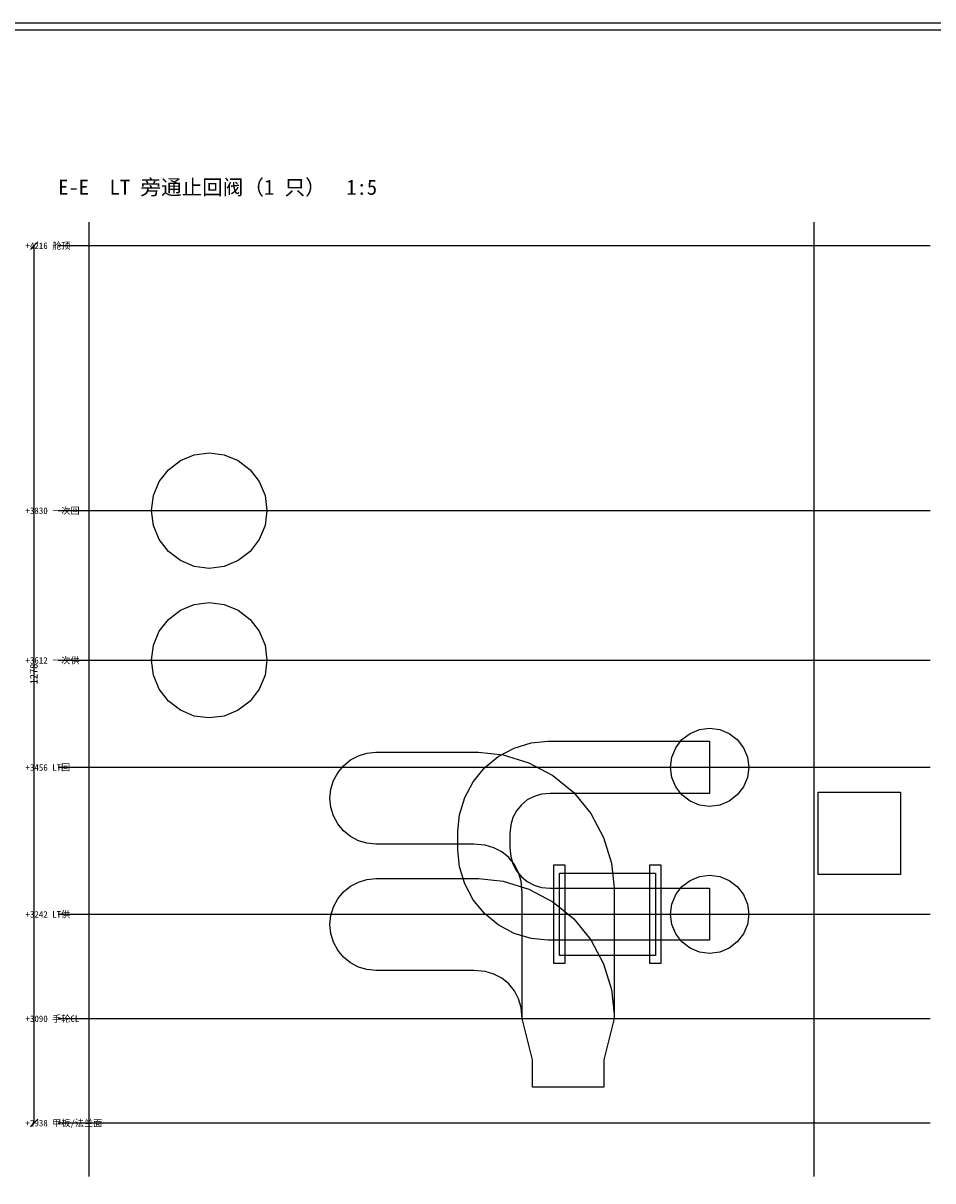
# Model space of a CAD drawing. Header units: metres. Extents: x 8 to 882, y 8 to 586.
# Tile 3 of 4: x 305 to 570, y 249 to 586. Entities that reach past the tile are written whole.
import ezdxf

# ---------------------------------------------------------------- set-up
doc = ezdxf.new("R2010")
doc.units = ezdxf.units.M
for name, color, linetype in [('CL', 1, 'Continuous'), ('DIM', 7, 'Continuous'), ('FLANGE', 30, 'Continuous'), ('FRAME', 7, 'Continuous'), ('GRID', 252, 'Continuous'), ('PIPE-HT', 6, 'Continuous'), ('PIPE-LT', 4, 'Continuous'), ('STEEL', 9, 'Continuous'), ('TEXT', 7, 'Continuous'), ('VALVE', 2, 'Continuous')]:
    doc.layers.add(name, color=color, linetype=linetype)
doc.styles.add('CN', font='simsun.ttc')

msp = doc.modelspace()

# ---------------------------------------------------------------- linework, layer by layer
at = {"layer": 'CL'}
msp.add_lwpolyline([(315, 296), (569, 296)], dxfattribs=at)
at = {"layer": 'DIM'}
for points in [[(306.9, 520.1), (309.1, 522.3)], [(308, 265.6), (308, 521.2)], [(306.9, 264.5), (309.1, 266.7)]]:
    msp.add_lwpolyline(points, dxfattribs=at)
at = {"layer": 'FLANGE'}
for points in [[(459.4, 340.8), (462.6, 340.8), (462.6, 312), (459.4, 312), (459.4, 340.8)], [(487.4, 340.8), (490.6, 340.8), (490.6, 312), (487.4, 312), (487.4, 340.8)]]:
    msp.add_lwpolyline(points, close=True, dxfattribs=at)
at = {"layer": 'FRAME'}
for points in [[(8, 8), (833, 8), (833, 586), (8, 586)], [(10, 10), (831, 10), (831, 584), (10, 584)]]:
    msp.add_lwpolyline(points, close=True, dxfattribs=at)
at = {"layer": 'GRID'}
for points in [[(324, 250), (324, 528)], [(535.2, 250), (535.2, 528)], [(315, 521.2), (569, 521.2)], [(315, 444), (569, 444)], [(315, 400.4), (569, 400.4)], [(315, 369.2), (569, 369.2)], [(315, 326.4), (569, 326.4)], [(315, 265.6), (569, 265.6)]]:
    msp.add_lwpolyline(points, dxfattribs=at)
at = {"layer": 'PIPE-HT'}
for points in [[(347.1, 432.1), (344.43, 435.58), (342.74, 439.64), (342.17, 444), (342.74, 448.36), (344.43, 452.42), (347.1, 455.9), (350.59, 458.58), (354.65, 460.26), (359, 460.83), (363.36, 460.26), (367.42, 458.58), (370.9, 455.9), (373.58, 452.42), (375.26, 448.36), (375.83, 444), (375.26, 439.64), (373.58, 435.58), (370.9, 432.1), (367.42, 429.42), (363.36, 427.74), (359, 427.17), (354.65, 427.74), (350.59, 429.42), (347.1, 432.1)], [(347.1, 388.5), (344.43, 391.98), (342.74, 396.04), (342.17, 400.4), (342.74, 404.76), (344.43, 408.82), (347.1, 412.3), (350.59, 414.98), (354.65, 416.66), (359, 417.23), (363.36, 416.66), (367.42, 414.98), (370.9, 412.3), (373.58, 408.82), (375.26, 404.76), (375.83, 400.4), (375.26, 396.04), (373.58, 391.98), (370.9, 388.5), (367.42, 385.82), (363.36, 384.14), (359, 383.57), (354.65, 384.14), (350.59, 385.82), (347.1, 388.5)], [(394.43, 362.81), (395.19, 365.33), (396.43, 367.64), (398.1, 369.68), (400.12, 371.34), (402.44, 372.58), (404.95, 373.34), (407.56, 373.6), (437.42, 373.58), (444.6, 372.83), (452.14, 370.54), (459.09, 366.83), (465.19, 361.83), (470.19, 355.73), (473.9, 348.78), (476.19, 341.24), (476.94, 334.06), (476.96, 296), (473.96, 284), (473.96, 276), (453.16, 276), (453.16, 284), (450.16, 296), (450.18, 332.74), (449.9, 336.01), (449.14, 338.53), (447.9, 340.84), (446.24, 342.88), (444.2, 344.54), (441.89, 345.78), (439.37, 346.54), (436.1, 346.82), (407.56, 346.8), (404.95, 347.06), (402.44, 347.82), (400.12, 349.06), (398.1, 350.72), (396.43, 352.76), (395.19, 355.07), (394.43, 357.59), (394.18, 360.2), (394.43, 362.81)], [(441.89, 345.78), (441.89, 345.78), (441.89, 345.78), (441.89, 345.78)], [(449.14, 338.53), (449.14, 338.53), (449.14, 338.53), (449.14, 338.53)], [(394.43, 326.01), (395.19, 328.53), (396.43, 330.84), (398.1, 332.88), (400.12, 334.54), (402.44, 335.78), (404.95, 336.54), (407.56, 336.8), (437.42, 336.78), (444.6, 336.03), (452.14, 333.74), (459.09, 330.03), (465.19, 325.03), (470.19, 318.93), (473.9, 311.98), (476.19, 304.44), (476.94, 297.26), (476.96, 296), (473.96, 284), (473.96, 276), (453.16, 276), (453.16, 284), (450.16, 296), (449.9, 299.21), (449.14, 301.73), (447.9, 304.04), (446.24, 306.08), (444.2, 307.74), (441.89, 308.98), (439.37, 309.74), (436.1, 310.02), (407.56, 310), (404.95, 310.26), (402.44, 311.02), (400.12, 312.26), (398.1, 313.92), (396.43, 315.96), (395.19, 318.27), (394.43, 320.79), (394.18, 323.4), (394.43, 326.01)], [(441.89, 308.98), (441.89, 308.98), (441.89, 308.98), (441.89, 308.98)], [(446.24, 306.08), (446.24, 306.08), (446.24, 306.08), (446.24, 306.08)], [(449.14, 301.73), (449.14, 301.73), (449.14, 301.73), (449.14, 301.73)]]:
    msp.add_lwpolyline(points, close=True, dxfattribs=at)
at = {"layer": 'PIPE-LT'}
for points in [[(512.82, 377.26), (514.63, 374.9), (515.77, 372.15), (516.16, 369.2), (515.77, 366.25), (514.63, 363.5), (512.82, 361.14), (510.46, 359.33), (507.71, 358.19), (504.76, 357.8), (501.81, 358.19), (499.06, 359.33), (496.7, 361.14), (494.89, 363.5), (493.75, 366.25), (493.36, 369.2), (493.75, 372.15), (494.89, 374.9), (496.7, 377.26), (499.06, 379.07), (501.81, 380.21), (504.76, 380.6), (507.71, 380.21), (510.46, 379.07), (512.82, 377.26)], [(431.41, 350.57), (431.91, 355.39), (433.42, 360.38), (435.88, 364.98), (439.19, 369.01), (443.22, 372.32), (447.82, 374.78), (452.81, 376.29), (457.63, 376.79), (504.76, 376.8), (504.76, 361.6), (458.37, 361.61), (455.78, 361.38), (453.64, 360.73), (451.67, 359.68), (449.94, 358.26), (448.52, 356.53), (447.47, 354.56), (446.82, 352.42), (446.59, 349.83), (446.59, 345.77), (446.82, 343.18), (447.47, 341.04), (448.52, 339.07), (449.94, 337.34), (451.67, 335.92), (453.64, 334.87), (455.78, 334.22), (458.37, 333.99), (504.76, 334), (504.76, 318.8), (457.63, 318.81), (452.81, 319.31), (447.82, 320.82), (443.22, 323.28), (439.19, 326.59), (435.88, 330.62), (433.42, 335.22), (431.91, 340.21), (431.41, 345.03), (431.41, 350.57)], [(512.82, 334.46), (514.63, 332.1), (515.77, 329.35), (516.16, 326.4), (515.77, 323.45), (514.63, 320.7), (512.82, 318.34), (510.46, 316.53), (507.71, 315.39), (504.76, 315), (501.81, 315.39), (499.06, 316.53), (496.7, 318.34), (494.89, 320.7), (493.75, 323.45), (493.36, 326.4), (493.75, 329.35), (494.89, 332.1), (496.7, 334.46), (499.06, 336.27), (501.81, 337.41), (504.76, 337.8), (507.71, 337.41), (510.46, 336.27), (512.82, 334.46)]]:
    msp.add_lwpolyline(points, close=True, dxfattribs=at)
at = {"layer": 'STEEL'}
msp.add_lwpolyline([(560.36, 362), (560.36, 338), (536.36, 338), (536.36, 362), (560.36, 362)], close=True, dxfattribs=at)
at = {"layer": 'VALVE'}
msp.add_lwpolyline([(461, 338.4), (489, 338.4), (489, 314.4), (461, 314.4), (461, 338.4)], close=True, dxfattribs=at)

# ---------------------------------------------------------------- texts
at = {"layer": 'DIM', "style": 'CN'}
msp.add_text('1278', height=2.2, rotation=90, dxfattribs=at).set_placement((309, 393.4))
at = {"layer": 'TEXT', "style": 'CN'}
for s, height, p in [('E-E  LT 旁通止回阀（1 只）  1:5', 4.4, (315, 536)), ('+4216 舱顶', 1.9, (305.5, 520.2)), ('+3830 一次回', 1.9, (305.5, 443)), ('+3612 一次供', 1.9, (305.5, 399.4)), ('+3456 LT回', 1.9, (305.5, 368.2)), ('+3242 LT供', 1.9, (305.5, 325.4)), ('+3090 手轮CL', 1.9, (305.5, 295)), ('+2938 甲板/法兰面', 1.9, (305.5, 264.6))]:
    msp.add_text(s, height=height, dxfattribs=at).set_placement(p)

doc.saveas('drawing.dxf')
